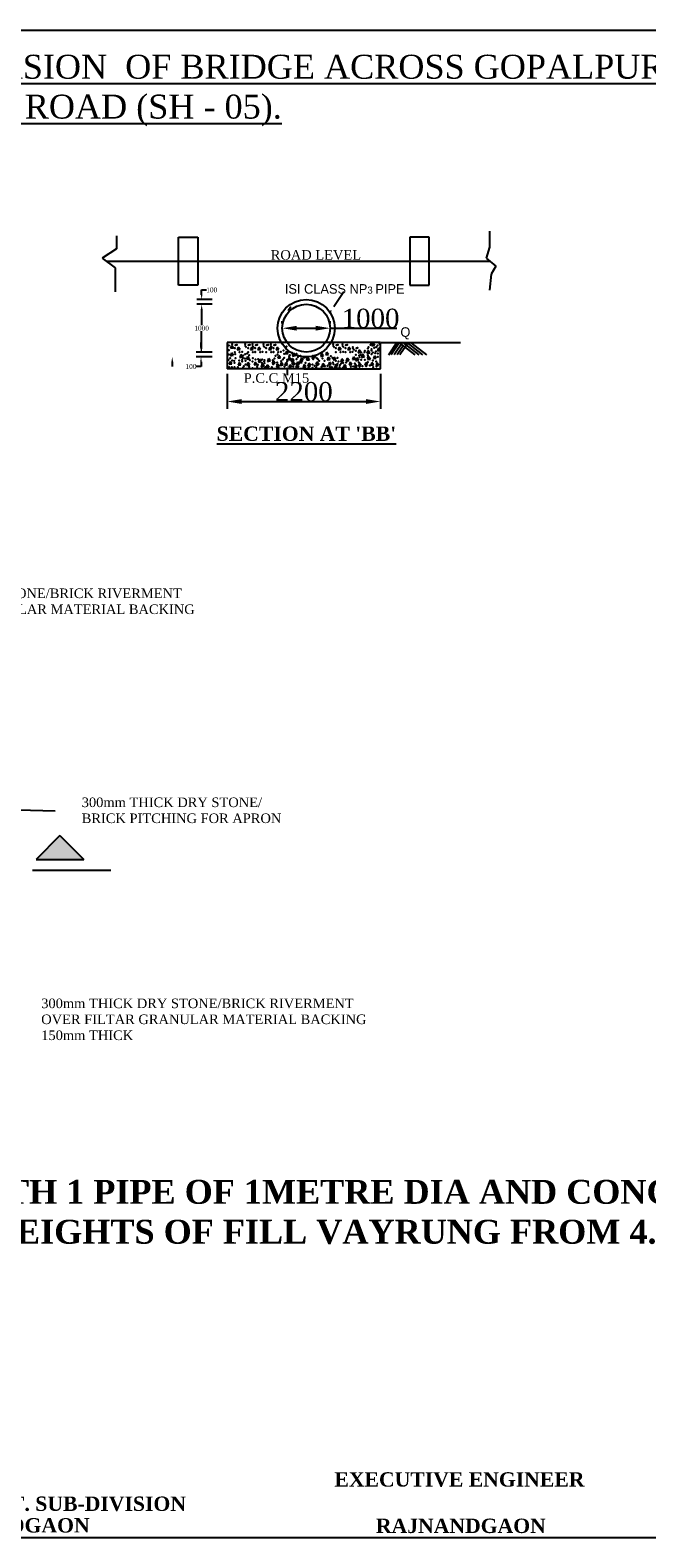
# Model space of a CAD drawing. Header units: millimetres. Extents: x -1995464 to 2763072, y 540154 to 1556955.
# Tile 18 of 24: x 1556319 to 1569205, y 1304186 to 1335686. Entities that reach past the tile are written whole.
import ezdxf

# ---------------------------------------------------------------- set-up
doc = ezdxf.new("R2010")
doc.units = ezdxf.units.MM
doc.header["$MEASUREMENT"] = 0
doc.styles.get("Standard").update_dxf_attribs({"font": 'times.ttf'})
doc.dimstyles.get("Standard").update_dxf_attribs({"dimtxt": 400, "dimasz": 300, "dimexe": 150, "dimexo": 100, "dimgap": 0.09, "dimtad": 1, "dimtih": 1, "dimtoh": 1, "dimdec": 0, "dimzin": 0, "dimdsep": 46, "dimtxsty": 'Standard', "dimcen": 0.09, "dimadec": 0, "dimazin": 0, "dimtfac": 1, "dimtdec": 0, "dimtofl": 0, "dimtmove": 0, "dimatfit": 3, "dimfxl": 150, "dimtolj": 1, "dimtzin": 0, "dimarcsym": 0})

# ---------------------------------------------------------------- blocks, each defined once
blk = doc.blocks.new('*D102')
at = {"color": 0, "lineweight": -2, "transparency": 16777216}
for p, q in [((1560437, 1328509), (1560437, 1327777)), ((1563637, 1328509), (1563637, 1327777)), ((1560737, 1327927), (1563337, 1327927))]:
    blk.add_line(p, q, dxfattribs=at)
at = {"color": 0, "lineweight": 25, "transparency": 16777216}
for points in [[(1560737, 1327977), (1560737, 1327877), (1560437, 1327927)], [(1563337, 1327977), (1563337, 1327877), (1563637, 1327927)]]:
    blk.add_solid(points, dxfattribs=at)
at = {"layer": 'Defpoints', "color": 0, "lineweight": 25, "transparency": 16777216}
for p in [(1560437, 1328609), (1563637, 1328609), (1563637, 1327927)]:
    blk.add_point(p, dxfattribs=at)
at = {"color": 0, "transparency": 16777216, "insert": (1562037, 1328131), "char_height": 400, "attachment_point": 5}
blk.add_mtext('\\A1;2200', dxfattribs=at)
blk = doc.blocks.new('*D94')
at = {"color": 0, "lineweight": -2, "transparency": 16777216}
for p, q in [((1561587, 1329559), (1561587, 1329609)), ((1561887, 1329459), (1562287, 1329459)), ((1562587, 1329559), (1562587, 1329609)), ((1562587, 1329459), (1563978, 1329459))]:
    blk.add_line(p, q, dxfattribs=at)
at = {"color": 0, "lineweight": 25, "transparency": 16777216}
for points in [[(1561887, 1329509), (1561887, 1329409), (1561587, 1329459)], [(1562287, 1329509), (1562287, 1329409), (1562587, 1329459)]]:
    blk.add_solid(points, dxfattribs=at)
at = {"layer": 'Defpoints', "color": 0, "lineweight": 25, "transparency": 16777216}
for p in [(1561587, 1329459), (1562587, 1329459), (1562587, 1329459)]:
    blk.add_point(p, dxfattribs=at)
at = {"color": 0, "transparency": 16777216, "insert": (1563432, 1329663), "char_height": 400, "attachment_point": 5}
blk.add_mtext('\\A1;1000', dxfattribs=at)

msp = doc.modelspace()

# ---------------------------------------------------------------- hatches: boundary and pattern name
msp.add_hatch(color=0).paths.add_polyline_path([(1556942.5, 1318359.6), (1557442.5, 1318359.6), (1556942.5, 1318859.6), (1556442.5, 1318359.6)])

# ---------------------------------------------------------------- linework, layer by layer
at = {"color": 0}
for p, q in [((1527590, 1335686.2), (1572290, 1335686.2)), ((1558125.6, 1331387.8), (1558125.6, 1331120.6)), ((1559421.4, 1330859), (1559421.4, 1331359)), ((1559421.4, 1331359), (1559821.4, 1331359)), ((1559821.4, 1331359), (1559821.4, 1330359)), ((1564652.9, 1331359), (1564252.9, 1331359)), ((1564252.9, 1331359), (1564252.9, 1330359)), ((1564652.9, 1330859), (1564652.9, 1331359)), ((1565915.3, 1331488), (1565915.3, 1331154)), ((1558125.6, 1331120.6), (1557824.7, 1330920.2)), ((1557824.7, 1330920.2), (1558092.2, 1330719.8)), ((1565915.3, 1331154), (1565848.5, 1330920.2)), ((1565848.5, 1330920.2), (1566049.1, 1330753.2)), ((1557906.5, 1330859), (1565921.9, 1330859)), ((1558092.2, 1330719.8), (1558092.2, 1330519.4)), ((1559421.4, 1330359), (1559421.4, 1330859)), ((1564652.9, 1330359), (1564652.9, 1330859)), ((1565948.8, 1330586.2), (1565915.3, 1330252.2)), ((1566049.1, 1330753.2), (1565948.8, 1330586.2)), ((1558092.2, 1330519.4), (1558092.2, 1330218.8)), ((1559821.4, 1330359), (1559421.4, 1330359)), ((1559902.3, 1330159.2), (1559902.3, 1330259.3)), ((1559902.3, 1330259.3), (1560002.5, 1330259.3)), ((1564252.9, 1330359), (1564652.9, 1330359)), ((1560124.2, 1330059), (1559802.2, 1330059)), ((1560124.2, 1329959), (1559802.2, 1329959)), ((1560124.2, 1329959), (1559802.2, 1329959)), ((1562667.1, 1329914.7), (1562874.3, 1330223.1)), ((1559902.3, 1329858.8), (1559902.3, 1329519.2)), ((1559902.3, 1329858.8), (1559902.3, 1329758.6)), ((1561712.1, 1329831.6), (1561768, 1329914.7)), ((1559902.3, 1329059.2), (1559902.3, 1329398.8)), ((1559889.5, 1329059.2), (1559889.5, 1329159.3)), ((1563637.4, 1329159), (1560437.4, 1329159)), ((1560667.8, 1329159), (1560437.4, 1329159)), ((1560437.4, 1329159), (1560437.4, 1328609)), ((1560528.7, 1329098.2), (1560507.9, 1329039.3)), ((1560507.9, 1329039.3), (1560566.9, 1329049.7)), ((1560566.9, 1329049.7), (1560528.7, 1329098.2)), ((1560665.9, 1329065.6), (1560645.1, 1329006.6)), ((1560645.1, 1329006.6), (1560704.1, 1329017)), ((1560704.1, 1329017), (1560665.9, 1329065.6)), ((1560842.5, 1329049.7), (1560804.3, 1329098.2)), ((1560941.5, 1329065.6), (1560920.7, 1329006.6)), ((1560920.7, 1329006.6), (1560979.7, 1329017)), ((1560979.7, 1329017), (1560941.5, 1329065.6)), ((1560995.6, 1329049.7), (1560957.4, 1329098.2)), ((1561094.5, 1329065.6), (1561073.7, 1329006.6)), ((1561073.7, 1329006.6), (1561132.7, 1329017)), ((1561132.7, 1329017), (1561094.5, 1329065.6)), ((1561225.1, 1329049.7), (1561186.9, 1329098.2)), ((1561324.1, 1329065.6), (1561303.3, 1329006.6)), ((1561303.3, 1329006.6), (1561362.3, 1329017)), ((1561362.3, 1329017), (1561324.1, 1329065.6)), ((1561378.1, 1329049.7), (1561340, 1329098.2)), ((1561477.1, 1329065.6), (1561456.3, 1329006.6)), ((1561456.3, 1329006.6), (1561515.3, 1329017)), ((1561515.3, 1329017), (1561477.1, 1329065.6)), ((1562678.9, 1329049.7), (1562640.7, 1329098.2)), ((1562777.9, 1329065.6), (1562757.1, 1329006.6)), ((1562757.1, 1329006.6), (1562816.1, 1329017)), ((1562816.1, 1329017), (1562777.9, 1329065.6)), ((1562876.3, 1329049.7), (1562838.1, 1329098.2)), ((1562975.3, 1329065.6), (1562954.4, 1329006.6)), ((1562954.4, 1329006.6), (1563013.5, 1329017)), ((1563013.5, 1329017), (1562975.3, 1329065.6)), ((1563093.6, 1328990.7), (1563055.4, 1329039.3)), ((1563192.6, 1329006.6), (1563171.8, 1328947.7)), ((1563230.8, 1328958.1), (1563192.6, 1329006.6)), ((1563376.8, 1328993.8), (1563355.9, 1328934.8)), ((1563414.9, 1328945.3), (1563376.8, 1328993.8)), ((1563637.4, 1329159), (1563407, 1329159)), ((1563481.3, 1329150.4), (1563460.4, 1329091.5)), ((1563460.4, 1329091.5), (1563519.5, 1329101.9)), ((1563519.5, 1329101.9), (1563481.3, 1329150.4)), ((1563598.8, 1329046), (1563578, 1328987)), ((1563578, 1328987), (1563637, 1328997.5)), ((1563637, 1328997.5), (1563598.8, 1329046)), ((1563637.4, 1328609), (1563637.4, 1329159)), ((1563656.6, 1329158.7), (1565308.3, 1329158.7)), ((1563978.3, 1329159.3), (1563804.7, 1328899.1)), ((1564038.4, 1329159.3), (1563865.1, 1328899.5)), ((1564098.5, 1329159.3), (1563925.4, 1328899.9)), ((1563978.3, 1329159.3), (1564275.7, 1329159.3)), ((1564114.8, 1329093.6), (1563985.8, 1328900.3)), ((1564364, 1328902.6), (1564029.2, 1329159.3)), ((1564210.2, 1329146.5), (1564046.1, 1328900.7)), ((1564445.5, 1328903.1), (1564111.4, 1329159.3)), ((1564527, 1328903.6), (1564193.6, 1329159.3)), ((1564608.6, 1328904.2), (1564275.7, 1329159.3)), ((1559288, 1328758.8), (1559288, 1328658.6)), ((1560124.2, 1328959), (1559789.3, 1328959)), ((1560124.2, 1328859), (1559789.3, 1328859)), ((1560124.2, 1328959), (1559802.2, 1328959)), ((1559889.5, 1328758.8), (1559889.5, 1328658.6)), ((1560496.1, 1328765.4), (1560475.2, 1328706.4)), ((1560475.2, 1328706.4), (1560534.3, 1328716.8)), ((1560534.3, 1328716.8), (1560496.1, 1328765.4)), ((1560528.7, 1328941.6), (1560507.9, 1328882.6)), ((1560507.9, 1328882.6), (1560566.9, 1328893)), ((1560566.9, 1328893), (1560528.7, 1328941.6)), ((1560685.5, 1328745.8), (1560664.7, 1328686.9)), ((1560664.7, 1328686.9), (1560723.7, 1328697.3)), ((1560723.7, 1328697.3), (1560685.5, 1328745.8)), ((1560718.2, 1328909), (1560697.3, 1328850)), ((1560697.3, 1328850), (1560756.4, 1328860.4)), ((1560756.4, 1328860.4), (1560718.2, 1328909)), ((1560861.9, 1328869.8), (1560841, 1328810.9)), ((1560841, 1328810.9), (1560900.1, 1328821.3)), ((1560868.4, 1328739.3), (1560847.6, 1328680.3)), ((1560847.6, 1328680.3), (1560906.6, 1328690.7)), ((1560900.1, 1328821.3), (1560861.9, 1328869.8)), ((1560906.6, 1328690.7), (1560868.4, 1328739.3)), ((1561018.6, 1328752.4), (1560997.8, 1328693.4)), ((1560997.8, 1328693.4), (1561056.8, 1328703.8)), ((1561056.8, 1328703.8), (1561018.6, 1328752.4)), ((1561110.1, 1328811.1), (1561089.3, 1328752.1)), ((1561089.3, 1328752.1), (1561148.3, 1328762.5)), ((1561148.3, 1328762.5), (1561110.1, 1328811.1)), ((1561168.9, 1328713.2), (1561148, 1328654.2)), ((1561207.1, 1328664.6), (1561168.9, 1328713.2)), ((1561273.4, 1328693.6), (1561252.6, 1328634.7)), ((1561311.6, 1328645.1), (1561273.4, 1328693.6)), ((1561299.5, 1328824.1), (1561278.7, 1328765.2)), ((1561278.7, 1328765.2), (1561337.7, 1328775.6)), ((1561337.7, 1328775.6), (1561299.5, 1328824.1)), ((1561397.5, 1328778.5), (1561376.7, 1328719.5)), ((1561376.7, 1328719.5), (1561435.7, 1328729.9)), ((1561435.7, 1328729.9), (1561397.5, 1328778.5)), ((1561489, 1328706.7), (1561468.1, 1328647.7)), ((1561527.2, 1328658.1), (1561489, 1328706.7)), ((1561515.1, 1328889.4), (1561494.3, 1328830.4)), ((1561494.3, 1328830.4), (1561553.3, 1328840.8)), ((1561553.3, 1328840.8), (1561515.1, 1328889.4)), ((1561567.3, 1328739.3), (1561546.5, 1328680.3)), ((1561546.5, 1328680.3), (1561605.5, 1328690.7)), ((1561605.5, 1328690.7), (1561567.3, 1328739.3)), ((1561658.8, 1328745.8), (1561638, 1328686.9)), ((1561638, 1328686.9), (1561697, 1328697.3)), ((1561671.9, 1328980.8), (1561651, 1328921.8)), ((1561651, 1328921.8), (1561710.1, 1328932.2)), ((1561697, 1328697.3), (1561658.8, 1328745.8)), ((1561710.1, 1328932.2), (1561671.9, 1328980.8)), ((1561730.6, 1328856.8), (1561709.8, 1328797.8)), ((1561709.8, 1328797.8), (1561768.8, 1328808.2)), ((1561743.7, 1328693.6), (1561722.9, 1328634.7)), ((1561768.8, 1328808.2), (1561730.6, 1328856.8)), ((1561781.9, 1328645.1), (1561743.7, 1328693.6)), ((1561796, 1328824.1), (1561775.1, 1328765.2)), ((1561775.1, 1328765.2), (1561834.2, 1328775.6)), ((1561809, 1328758.9), (1561788.2, 1328699.9)), ((1561788.2, 1328699.9), (1561847.2, 1328710.3)), ((1561834.2, 1328775.6), (1561796, 1328824.1)), ((1561822.1, 1328935.1), (1561801.3, 1328876.1)), ((1561801.3, 1328876.1), (1561860.3, 1328886.5)), ((1561847.2, 1328710.3), (1561809, 1328758.9)), ((1561860.3, 1328886.5), (1561822.1, 1328935.1)), ((1561894, 1328693.6), (1561873.1, 1328634.7)), ((1561907, 1328758.9), (1561886.2, 1328699.9)), ((1561886.2, 1328699.9), (1561945.2, 1328710.3)), ((1561932.1, 1328645.1), (1561894, 1328693.6)), ((1561945.2, 1328710.3), (1561907, 1328758.9)), ((1561965.8, 1328791.5), (1561945, 1328732.5)), ((1561945, 1328732.5), (1562004, 1328743)), ((1561985.4, 1328837.2), (1561964.6, 1328778.2)), ((1561964.6, 1328778.2), (1562023.6, 1328788.6)), ((1562004, 1328743), (1561965.8, 1328791.5)), ((1562023.6, 1328788.6), (1561985.4, 1328837.2)), ((1562044.2, 1328700.2), (1562023.4, 1328641.2)), ((1562029.9, 1328843.5), (1562088.9, 1328853.9)), ((1562082.4, 1328651.6), (1562044.2, 1328700.2)), ((1562116, 1328850.2), (1562095.2, 1328791.3)), ((1562095.2, 1328791.3), (1562154.2, 1328801.7)), ((1562154.2, 1328801.7), (1562116, 1328850.2)), ((1562142.2, 1328726.3), (1562121.3, 1328667.3)), ((1562121.3, 1328667.3), (1562180.4, 1328677.7)), ((1562180.4, 1328677.7), (1562142.2, 1328726.3)), ((1562245.4, 1328880.4), (1562232.4, 1328843.5)), ((1562232.4, 1328843.5), (1562291.4, 1328853.9)), ((1562291.4, 1328853.9), (1562265.9, 1328886.4)), ((1562312, 1328758.9), (1562291.2, 1328699.9)), ((1562291.2, 1328699.9), (1562350.2, 1328710.3)), ((1562350.2, 1328710.3), (1562312, 1328758.9)), ((1562410, 1328928.6), (1562389.2, 1328869.6)), ((1562389.2, 1328869.6), (1562448.2, 1328880)), ((1562448.2, 1328880), (1562410, 1328928.6)), ((1562436.1, 1328719.7), (1562415.3, 1328660.8)), ((1562415.3, 1328660.8), (1562474.3, 1328671.2)), ((1562474.3, 1328671.2), (1562436.1, 1328719.7)), ((1562514.5, 1328961.2), (1562493.7, 1328902.2)), ((1562493.7, 1328902.2), (1562552.7, 1328912.6)), ((1562552.7, 1328912.6), (1562514.5, 1328961.2)), ((1562547.2, 1328856.8), (1562526.3, 1328797.8)), ((1562526.3, 1328797.8), (1562585.4, 1328808.2)), ((1562585.4, 1328808.2), (1562547.2, 1328856.8)), ((1562573.3, 1328752.4), (1562552.5, 1328693.4)), ((1562552.5, 1328693.4), (1562611.5, 1328703.8)), ((1562611.5, 1328703.8), (1562573.3, 1328752.4)), ((1562671.3, 1328856.8), (1562650.4, 1328797.8)), ((1562650.4, 1328797.8), (1562709.5, 1328808.2)), ((1562709.5, 1328808.2), (1562671.3, 1328856.8)), ((1562703.9, 1328706.7), (1562683.1, 1328647.7)), ((1562742.1, 1328658.1), (1562703.9, 1328706.7)), ((1562828.1, 1328817.6), (1562807.2, 1328758.6)), ((1562807.2, 1328758.6), (1562866.2, 1328769.1)), ((1562866.2, 1328769.1), (1562828.1, 1328817.6)), ((1562886.8, 1328700.2), (1562866, 1328641.2)), ((1562925, 1328651.6), (1562886.8, 1328700.2)), ((1562945.6, 1328830.7), (1562924.8, 1328771.7)), ((1562924.8, 1328771.7), (1562983.8, 1328782.1)), ((1562983.8, 1328782.1), (1562945.6, 1328830.7)), ((1563004.4, 1328752.4), (1562983.6, 1328693.4)), ((1562983.6, 1328693.4), (1563042.6, 1328703.8)), ((1563042.6, 1328703.8), (1563004.4, 1328752.4)), ((1563076.3, 1328863.3), (1563055.4, 1328804.3)), ((1563055.4, 1328804.3), (1563114.5, 1328814.7)), ((1563114.5, 1328814.7), (1563076.3, 1328863.3)), ((1563115.5, 1328700.2), (1563094.6, 1328641.2)), ((1563153.7, 1328651.6), (1563115.5, 1328700.2)), ((1563148.1, 1328837.2), (1563127.3, 1328778.2)), ((1563127.3, 1328778.2), (1563186.3, 1328788.6)), ((1563186.3, 1328788.6), (1563148.1, 1328837.2)), ((1563171.8, 1328947.7), (1563230.8, 1328958.1)), ((1563200.4, 1328726.3), (1563179.6, 1328667.3)), ((1563179.6, 1328667.3), (1563238.6, 1328677.7)), ((1563238.6, 1328677.7), (1563200.4, 1328726.3)), ((1563265.7, 1328909), (1563244.9, 1328850)), ((1563244.9, 1328850), (1563303.9, 1328860.4)), ((1563303.9, 1328860.4), (1563265.7, 1328909)), ((1563331, 1328745.8), (1563310.2, 1328686.9)), ((1563310.2, 1328686.9), (1563369.2, 1328697.3)), ((1563369.2, 1328697.3), (1563331, 1328745.8)), ((1563355.9, 1328934.8), (1563414.9, 1328945.3)), ((1563389.8, 1328863.3), (1563369, 1328804.3)), ((1563369, 1328804.3), (1563428, 1328814.7)), ((1563428, 1328814.7), (1563389.8, 1328863.3)), ((1563455.1, 1328745.8), (1563434.3, 1328686.9)), ((1563434.3, 1328686.9), (1563493.3, 1328697.3)), ((1563493.3, 1328697.3), (1563455.1, 1328745.8)), ((1563513.9, 1328882.9), (1563493.1, 1328823.9)), ((1563493.1, 1328823.9), (1563552.1, 1328834.3)), ((1563552.1, 1328834.3), (1563513.9, 1328882.9)), ((1563566.2, 1328732.8), (1563545.4, 1328673.8)), ((1563545.4, 1328673.8), (1563604.4, 1328684.2)), ((1563604.4, 1328684.2), (1563566.2, 1328732.8)), ((1559889.5, 1328658.6), (1559789.3, 1328658.6)), ((1562887.4, 1328609), (1560437.4, 1328609)), ((1561148, 1328654.2), (1561207.1, 1328664.6)), ((1561252.6, 1328634.7), (1561311.6, 1328645.1)), ((1561468.1, 1328647.7), (1561527.2, 1328658.1)), ((1561689, 1328580.1), (1561689, 1328479.9)), ((1561722.9, 1328634.7), (1561781.9, 1328645.1)), ((1561873.1, 1328634.7), (1561932.1, 1328645.1)), ((1562023.4, 1328641.2), (1562082.4, 1328651.6)), ((1562037.4, 1328609), (1563637.4, 1328609)), ((1562683.1, 1328647.7), (1562742.1, 1328658.1)), ((1562866, 1328641.2), (1562925, 1328651.6)), ((1562887.4, 1328609), (1563637.4, 1328609)), ((1563094.6, 1328641.2), (1563153.7, 1328651.6)), ((1556071.5, 1319393.4), (1556839.6, 1319375.7)), ((1556942.5, 1318859.6), (1556442.5, 1318359.6)), ((1556942.5, 1318859.6), (1557442.5, 1318359.6)), ((1556442.5, 1318359.6), (1556942.5, 1318359.6)), ((1556942.5, 1318359.6), (1557442.5, 1318359.6)), ((1556367.9, 1318138.1), (1558005.8, 1318138.1)), ((1572290, 1304186.2), (1527590, 1304186.2))]:
    msp.add_line(p, q, dxfattribs=at)
for radius in [600, 500]:
    msp.add_circle((1562086.5, 1329459), radius, dxfattribs=at)
for p in [(1560471.2, 1329096.1), (1560471.2, 1328998.2), (1560536.5, 1329122.2), (1560595.3, 1329043.9), (1560608.4, 1329102.6), (1560634.5, 1329109.1), (1560812.1, 1329122.2), (1560870.9, 1329043.9), (1560884, 1329102.6), (1560910.1, 1329109.1), (1560965.1, 1329122.2), (1561023.9, 1329043.9), (1561037, 1329102.6), (1561063.1, 1329109.1), (1561194.7, 1329122.2), (1561253.5, 1329043.9), (1561266.6, 1329102.6), (1561292.7, 1329109.1), (1561347.7, 1329122.2), (1561406.5, 1329043.9), (1561419.6, 1329102.6), (1561445.7, 1329109.1), (1561614.3, 1328991.7), (1561660, 1329043.9), (1561673.1, 1329076.5), (1562648.5, 1329122.2), (1562707.3, 1329043.9), (1562720.4, 1329102.6), (1562746.5, 1329109.1), (1562845.9, 1329122.2), (1562904.7, 1329043.9), (1562917.7, 1329102.6), (1562943.8, 1329109.1), (1563063.2, 1329063.2), (1563135.1, 1329043.6), (1563161.2, 1329050.2), (1563312.7, 1328985.2), (1563378, 1329037.4), (1563391.1, 1329063.5), (1563430.3, 1329109.1), (1563443.3, 1329141.8), (1563449.9, 1329024.3), (1563449.9, 1328991.7), (1563508.6, 1329050.4), (1563547.8, 1329063.5), (1563574, 1329096.1), (1563619.7, 1329135.2), (1560464.7, 1328795.9), (1560471.2, 1328906.8), (1560497.3, 1328835.1), (1560536.5, 1328782.9), (1560582.2, 1328776.3), (1560588.8, 1328737.2), (1560595.3, 1328959.1), (1560601.8, 1328919.9), (1560608.4, 1328835.1), (1560686.7, 1328782.9), (1560693.3, 1328959.1), (1560745.5, 1328965.6), (1560745.5, 1328795.9), (1560752.1, 1328763.3), (1560765.1, 1328841.6), (1560771.7, 1328887.3), (1560804.3, 1328828.5), (1560810.9, 1328919.9), (1560817.4, 1328776.3), (1560817.4, 1328698), (1560850.1, 1328932.9), (1560870.9, 1328959.1), (1560895.8, 1328893.8), (1560908.8, 1328789.4), (1560967.6, 1328763.3), (1560968.9, 1328959.1), (1560974.2, 1328835.1), (1561021.1, 1328965.6), (1561023.9, 1328959.1), (1561026.4, 1328802.4), (1561078.7, 1328691.5), (1561085.2, 1328815.5), (1561121.9, 1328959.1), (1561157.1, 1328737.2), (1561170.1, 1328802.4), (1561174.2, 1328965.6), (1561209.3, 1328763.3), (1561215.9, 1328789.4), (1561215.9, 1328730.6), (1561253.5, 1328959.1), (1561351.5, 1328959.1), (1561392.2, 1328789.4), (1561398.8, 1328704.5), (1561403.7, 1328965.6), (1561406.5, 1328959.1), (1561424.9, 1328828.5), (1561444.5, 1328880.7), (1561483.7, 1328743.7), (1561483.7, 1328698), (1561490.2, 1328906.8), (1561504.5, 1328959.1), (1561556.8, 1328965.6), (1561562.1, 1328769.8), (1561601.3, 1328802.4), (1561627.4, 1328926.4), (1561627.4, 1328841.6), (1561686.2, 1328795.9), (1561686.2, 1328763.3), (1561731.9, 1328874.2), (1561745, 1328893.8), (1561790.7, 1328946), (1561797.2, 1328926.4), (1561849.5, 1328717.6), (1561882.1, 1328926.4), (1561882.1, 1328809), (1561914.8, 1328854.6), (1561967.1, 1328880.7), (1562071.6, 1328737.2), (1562091.2, 1328848.1), (1562156.5, 1328711.1), (1562215.3, 1328835.1), (1562221.8, 1328698), (1562228.3, 1328880.7), (1562234.9, 1328809), (1562261, 1328671.9), (1562300.2, 1328671.9), (1562306.7, 1328835.1), (1562332.9, 1328815.5), (1562332.9, 1328691.5), (1562345.9, 1328704.5), (1562359, 1328776.3), (1562424.3, 1328828.5), (1562470, 1328776.3), (1562528.8, 1328671.9), (1562600.7, 1328874.2), (1562633.3, 1328841.6), (1562646.4, 1328743.7), (1562659.5, 1328704.5), (1562705.2, 1328776.3), (1562707.3, 1328959.1), (1562744.4, 1328841.6), (1562744.4, 1328717.6), (1562764, 1328763.3), (1562790.1, 1328685), (1562805.3, 1328959.1), (1562816.2, 1328724.1), (1562857.6, 1328965.6), (1562862, 1328737.2), (1562904.7, 1328959.1), (1562920.7, 1328743.7), (1563002.6, 1328959.1), (1563054.9, 1328965.6), (1563103.6, 1328724.1), (1563122, 1328984.9), (1563122, 1328900.1), (1563188.6, 1328743.7), (1563195.1, 1328887.3), (1563201.6, 1328854.6), (1563220, 1328900.1), (1563234.3, 1328952.5), (1563234.3, 1328795.9), (1563272.2, 1328906.6), (1563306.1, 1328959.1), (1563312.7, 1328795.9), (1563371.5, 1328893.8), (1563371.5, 1328848.1), (1563371.5, 1328750.2), (1563384.5, 1328867.7), (1563417.2, 1328678.4), (1563449.9, 1328913.4), (1563476, 1328952.5), (1563476, 1328782.9), (1563528.2, 1328939.5), (1563541.3, 1328972.1), (1563547.8, 1328763.3), (1563580.5, 1328932.9), (1563587, 1328861.2), (1560477.7, 1328645.8), (1560530, 1328645.8), (1560588.8, 1328645.8), (1560660.6, 1328645.8), (1560771.7, 1328639.3), (1560784.7, 1328665.4), (1560895.8, 1328652.3), (1560967.6, 1328626.2), (1561059.1, 1328652.3), (1561228.9, 1328645.8), (1561366.1, 1328645.8), (1561633.9, 1328658.9), (1561816.8, 1328658.9), (1562136.9, 1328632.8), (1562156.5, 1328665.4), (1562221.8, 1328632.8), (1562293.7, 1328639.3), (1562404.7, 1328652.3), (1562476.6, 1328665.4), (1562581.1, 1328652.3), (1562620.3, 1328645.8), (1562685.6, 1328645.8), (1562783.6, 1328645.8), (1562862, 1328639.3), (1562914.2, 1328632.8), (1563018.7, 1328652.3), (1563071, 1328658.9), (1563201.6, 1328652.3), (1563260.4, 1328665.4), (1563338.8, 1328665.4), (1563489, 1328645.8), (1563554.4, 1328658.9)]:
    msp.add_point(p, dxfattribs=at)
for points in [[(1559885.7, 1330159.2), (1559919, 1330159.2), (1559902.3, 1330059)], [(1559885.7, 1329858.8), (1559919, 1329858.8), (1559902.3, 1329959)], [(1559885.7, 1329858.8), (1559919, 1329858.8), (1559902.3, 1329959)], [(1562625.1, 1329822.3), (1562597.4, 1329840.9), (1562555.3, 1329748.4)], [(1559872.8, 1329059.2), (1559906.2, 1329059.2), (1559889.5, 1328959)], [(1559885.7, 1329059.2), (1559919, 1329059.2), (1559902.3, 1328959)], [(1559271.3, 1328758.8), (1559304.7, 1328758.8), (1559288, 1328859)], [(1559872.8, 1328758.8), (1559906.2, 1328758.8), (1559889.5, 1328859)], [(1561672.3, 1328580.1), (1561705.7, 1328580.1), (1561689, 1328680.3)]]:
    msp.add_solid(points, dxfattribs=at)

# ---------------------------------------------------------------- texts
for s, insert, char_height, width, attachment_point in [('{\\LCONSTRUCTION OF 1000 MM DIA H.P.C ON APPROACH ROAD AND DIVERSION  OF BRIDGE ACROSS GOPALPUR NALLA ON RAJNANDGAON - KAWARDHA - PONDI ROAD (SH - 05).}', (1549903.3, 1334424.3), 500, 40190.225, 5), ('{\\fTimes New Roman|b0|i0|c0|p18;ROAD LEVEL}', (1561346, 1331091), 200, 3330.744, 1), ('{\\fVrinda|b0|i0|c0|p2;ISI CLASS NP\\H0.75x;3 \\H1.333x;PIPE}', (1561640.8, 1330379.6), 200, 3330.744, 1), ('{\\fVrinda|b0|i0|c0|p2;Q}', (1564055.3, 1329478.6), 200, 3330.744, 1), ('{\\fTimes New Roman|b0|i0|c0|p18;P.C.C M15}', (1560781, 1328518.6), 200, 3330.744, 1), ("{\\fTimes New Roman|b1|i0|c0|p18;\\LSECTION AT 'BB'}", (1560216.2, 1327405.4), 300, 4237.408, 1), ('{\\fTimes New Roman|b0|i0|c0|p18;300mm THICK DRY STONE/BRICK RIVERMENT \\POVER FILTAR GRANULAR MATERIAL BACKING \\P150mm THICK}', (1552960.5, 1324020.8), 200, 13906.361, 1), ('{\\fTimes New Roman|b0|i0|c0|p18;300mm THICK DRY STONE/  BRICK PITCHING FOR APRON}', (1557396.4, 1319653.8), 200, 4389.708, 1), ('{\\fTimes New Roman|b0|i0|c0|p18;300mm THICK DRY STONE/BRICK RIVERMENT \\POVER FILTAR GRANULAR MATERIAL BACKING \\P150mm THICK}', (1556550.4, 1315453.4), 200, 13906.361, 1), ('{\\fTimes New Roman|b1|i0|c0|p18;R.C.C. PIPE CULVERT WITH 1 PIPE OF 1METRE DIA AND CONCRTE CRADLE BEDDING FOR HEIGHTS OF FILL VAYRUNG FROM 4.0m-8.0 m}', (1546561.2, 1311665.3), 500, 27423.38, 1), ('{\\fTimes New Roman|b1|i0|c0|p18;EXECUTIVE ENGINEER}', (1562676.6, 1305556.4), 300, 27423.38, 1), ('{\\fTimes New Roman|b1|i0|c0|p18;PWD BRIDGE CONST. SUB-DIVISION}', (1551567.5, 1305049.5), 300, 27423.38, 1), ('{\\fTimes New Roman|b1|i0|c0|p18;RAJNANDGAON}', (1554012, 1304598.2), 300, 27423.38, 1), ('{\\fTimes New Roman|b1|i0|c0|p18;RAJNANDGAON}', (1563543.4, 1304587.7), 300, 27423.38, 1)]:
    msp.add_mtext(s, dxfattribs=dict(at, insert=insert, char_height=char_height, width=width, attachment_point=attachment_point))
at = {"color": 0, "char_height": 100.18, "attachment_point": 5}
for s, insert in [('\\A1;100', (1560112.8, 1330259.3)), ('\\A1;1000', (1559902.3, 1329459)), ('\\A1;100', (1559679.1, 1328658.6))]:
    msp.add_mtext(s, dxfattribs=dict(at, insert=insert))

# ---------------------------------------------------------------- dimensions: what is measured, and where the dimension line sits
at = {"color": 0}
dim = msp.add_linear_dim(base=(1562586.5, 1329459), p1=(1561586.5, 1329459), p2=(1562586.5, 1329459), dimstyle='Standard', dxfattribs=at)
dim.commit()
dim.dimension.update_dxf_attribs({"geometry": '*D94', "text_midpoint": (1563432.1, 1329662.5)})
dim = msp.add_linear_dim(base=(1563637.4, 1327927.4), p1=(1560437.4, 1328609), p2=(1563637.4, 1328609), text='2200', dimstyle='Standard', dxfattribs=at)
dim.commit()
dim.dimension.update_dxf_attribs({"geometry": '*D102', "text_midpoint": (1562037.4, 1328131)})

doc.saveas('drawing.dxf')
